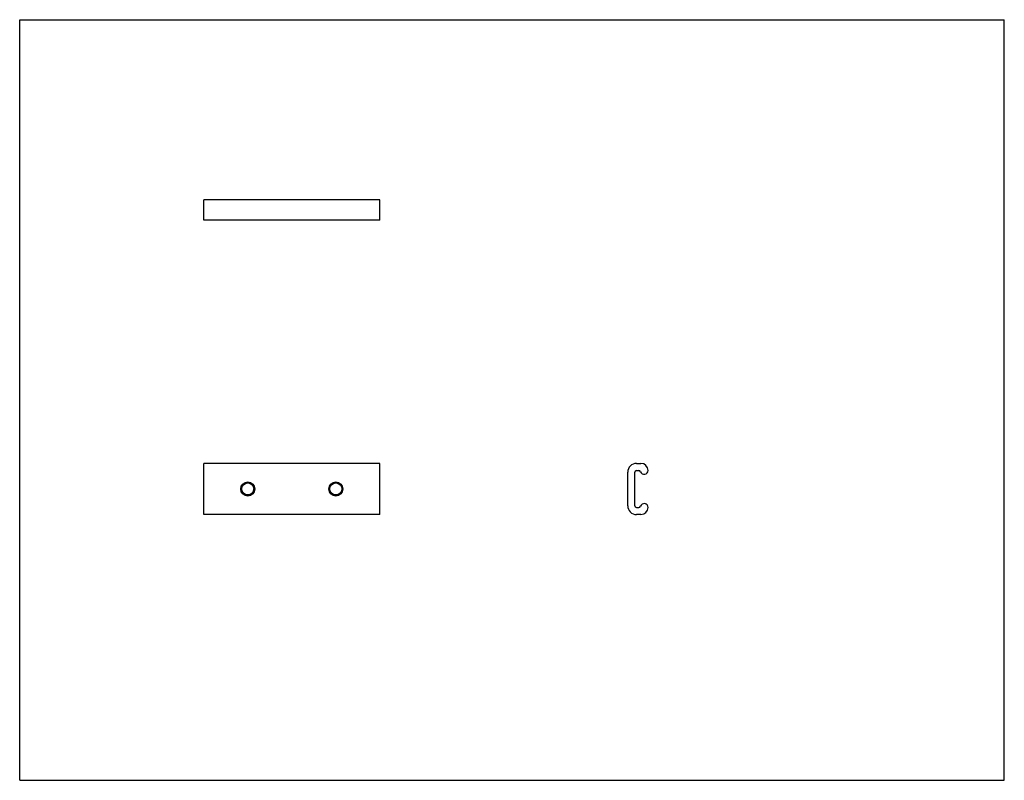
# Model space of a CAD drawing. Header units: inches. Extents: x 0 to 22, y 0 to 17.
import ezdxf

# ---------------------------------------------------------------- set-up
doc = ezdxf.new("R2010")
doc.units = ezdxf.units.IN
doc.header["$LTSCALE"] = 1.21
doc.header["$MEASUREMENT"] = 0
doc.layers.get('0').update_dxf_attribs({"linetype": 'CONTINUOUS'})
for name, color, linetype in [('NONE_239_BL1', 7, 'CONTINUOUS'), ('NONE_240_BL0', 7, 'CONTINUOUS'), ('NONE_241_BL2', 7, 'CONTINUOUS')]:
    doc.layers.add(name, color=color, linetype=linetype)

# ---------------------------------------------------------------- blocks, each defined once
blk = doc.blocks.new('NONE_240_BL0', base_point=(9.075, 9.455))
at = {"layer": 'NONE_240_BL0', "color": 7, "linetype": 'CONTINUOUS'}
for p, q in [((4.112, 12.517), (4.112, 12.97)), ((8.049, 12.97), (4.112, 12.97)), ((8.049, 12.517), (8.049, 12.97)), ((8.049, 12.517), (4.112, 12.517)), ((4.112, 5.94), (4.112, 7.082)), ((8.049, 7.082), (4.112, 7.082)), ((8.049, 5.94), (8.049, 7.082)), ((13.783, 7.082), (13.882, 7.082)), ((13.586, 6.137), (13.586, 6.885)), ((13.744, 6.137), (13.744, 6.885)), ((13.783, 6.925), (13.833, 6.925)), ((8.049, 5.94), (4.112, 5.94)), ((13.783, 6.098), (13.833, 6.098)), ((13.882, 5.94), (13.783, 5.94))]:
    blk.add_line(p, q, dxfattribs=at)
for centre in [(5.096, 6.511), (7.064, 6.511)]:
    blk.add_circle(centre, 0.157, dxfattribs=at)
for centre, radius, start, end in [((13.783, 6.885), 0.197, 90, 180), ((13.882, 6.925), 0.157, 0, 90), ((13.783, 6.885), 0.0394, 90, 180), ((13.833, 6.885), 0.0394, 18.21, 90), ((13.953, 6.925), 0.0866, 198.21, 360), ((13.953, 6.098), 0.0866, 0, 161.79), ((13.783, 6.137), 0.197, 180, 270), ((13.783, 6.137), 0.0394, 180, 270), ((13.833, 6.137), 0.0394, 270, 341.79), ((13.882, 6.098), 0.157, 270, 360)]:
    blk.add_arc(centre, radius, start, end, dxfattribs=at)
blk = doc.blocks.new('NONE_239_BL1', base_point=(5.096, 6.511))
at = {"layer": 'NONE_239_BL1', "color": 7, "linetype": 'CONTINUOUS'}
for radius in [0.142, 0.134]:
    blk.add_circle((5.096, 6.511), radius, dxfattribs=at)
blk = doc.blocks.new('NONE_241_BL2', base_point=(7.064, 6.511))
at = {"layer": 'NONE_241_BL2', "color": 7, "linetype": 'CONTINUOUS'}
for radius in [0.142, 0.134]:
    blk.add_circle((7.064, 6.511), radius, dxfattribs=at)

msp = doc.modelspace()

# ---------------------------------------------------------------- linework, layer by layer
at = {"color": 7, "linetype": 'CONTINUOUS'}
for p, q in [((0, 0), (0, 17)), ((0, 17), (22, 17)), ((22, 0), (22, 17)), ((0, 0), (22, 0))]:
    msp.add_line(p, q, dxfattribs=at)

# ---------------------------------------------------------------- block references
at = {"layer": 'NONE_239_BL1'}
msp.add_blockref('NONE_239_BL1', (5.096, 6.511), dxfattribs=at)
at = {"layer": 'NONE_240_BL0'}
msp.add_blockref('NONE_240_BL0', (9.075, 9.455), dxfattribs=at)
at = {"layer": 'NONE_241_BL2'}
msp.add_blockref('NONE_241_BL2', (7.064, 6.511), dxfattribs=at)

doc.saveas('drawing.dxf')
